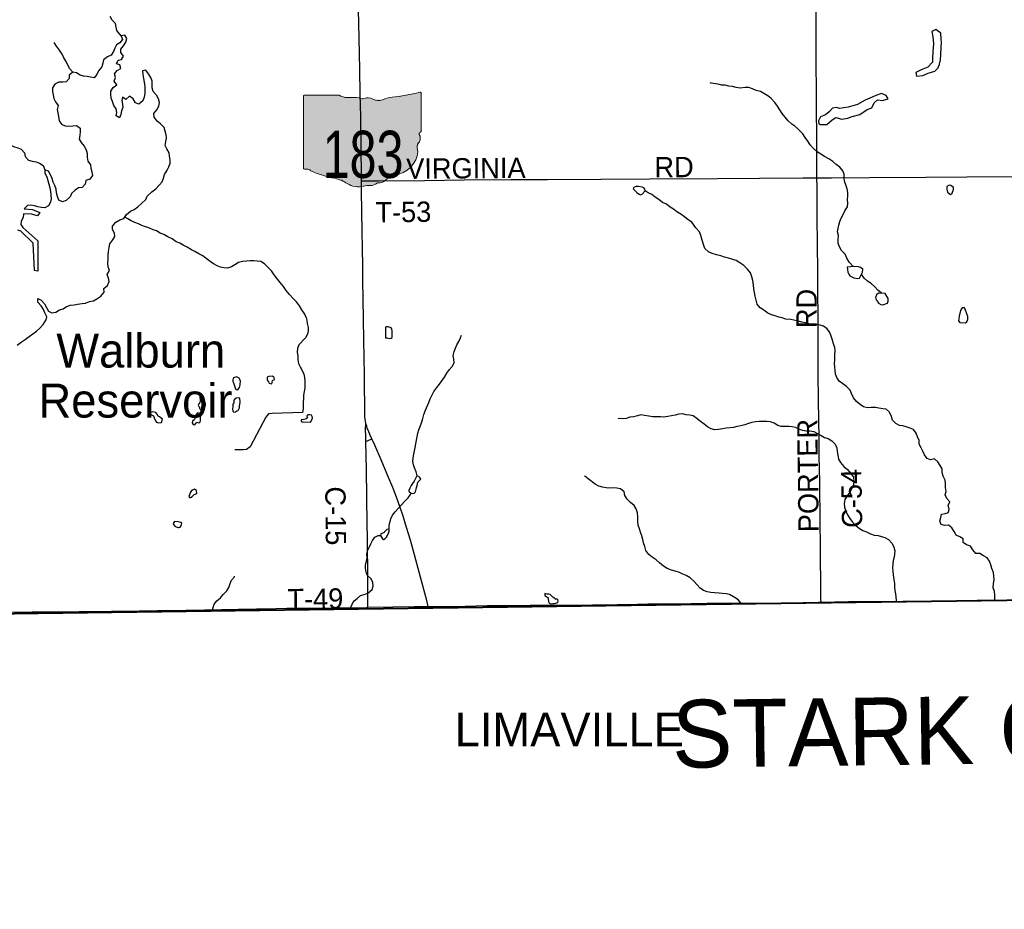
# Model space of a CAD drawing. Header units: feet. Extents: x 2113747 to 2516209, y 960708 to 1356798.
# Tile 30 of 244: x 2336734 to 2351257, y 1086864 to 1099991. Entities that reach past the tile are written whole.
import ezdxf

# ---------------------------------------------------------------- set-up
doc = ezdxf.new("R2010")
doc.units = ezdxf.units.FT
doc.header["$MEASUREMENT"] = 0
doc.linetypes.add('OhDOT_USTN3', pattern=[0.22, 0.165, -0.055])
for name, color, linetype in [('0_Xref', 7, 'Continuous'), ('GM_X_Adjacent_County', 251, 'OhDOT_USTN3'), ('GM_X_Adjacent_County_Text', 251, 'Continuous'), ('GM_X_Corporation_Text', 251, 'Continuous'), ('GM_X_County', 251, 'OhDOT_USTN3'), ('GM_X_County_Road', 3, 'Continuous'), ('GM_X_County_Road_Text', 3, 'Continuous'), ('GM_X_Major_Lake', 5, 'Continuous'), ('GM_X_Major_Lake_Text', 5, 'Continuous'), ('GM_X_Minor_Lake', 5, 'Continuous'), ('GM_X_Minor_River', 5, 'Continuous'), ('GM_X_State_Location', 251, 'Continuous'), ('GM_X_State_Route', 1, 'Continuous'), ('GM_X_State_Shield', 251, 'Continuous'), ('GM_X_Township', 251, 'OhDOT_USTN3'), ('GM_X_Township_Road', 4, 'Continuous'), ('GM_X_Township_Road_Text', 4, 'Continuous')]:
    doc.layers.add(name, color=color, linetype=linetype)
doc.styles.add('Styledgn030', font='dgn030.shx')
doc.styles.add('Styledgn031', font='dgn031.shx')

# ---------------------------------------------------------------- blocks, each defined once
blk = doc.blocks.new('DGN_COMPLEXSHAPE18')
at = {"layer": 'GM_X_State_Shield', "color": 7, "linetype": 'Continuous', "lineweight": 13}
for p, q in [((2340918, 1098858), (2340918, 1098858)), ((2340918, 1098858), (2340918, 1097802)), ((2341445, 1098877), (2340935, 1098877)), ((2340935, 1098877), (2340935, 1098877)), ((2341445, 1098877), (2341445, 1098877)), ((2341570, 1098843), (2341570, 1098843)), ((2341747, 1098837), (2341747, 1098837)), ((2341816, 1098826), (2341816, 1098826)), ((2341941, 1098820), (2341941, 1098820)), ((2342226, 1098848), (2342226, 1098848)), ((2342636, 1098920), (2342636, 1098920)), ((2342658, 1098350), (2342658, 1098903)), ((2342658, 1098903), (2342658, 1098903)), ((2342084, 1098809), (2342084, 1098809)), ((2342628, 1098297), (2342628, 1098297)), ((2342645, 1098332), (2342645, 1098332)), ((2342658, 1098350), (2342658, 1098350)), ((2342658, 1098350), (2342658, 1098350)), ((2342598, 1098106), (2342598, 1098106)), ((2342632, 1098190), (2342632, 1098190)), ((2340918, 1097802), (2340918, 1097802)), ((2340934, 1097783), (2340934, 1097783)), ((2340970, 1097785), (2340970, 1097785)), ((2341022, 1097763), (2341022, 1097763)), ((2341384, 1097650), (2341384, 1097650)), ((2342317, 1097707), (2342317, 1097707)), ((2341566, 1097572), (2341566, 1097572)), ((2341808, 1097532), (2341808, 1097532)), ((2341903, 1097544), (2341903, 1097544)), ((2342006, 1097577), (2342006, 1097577)), ((2342049, 1097583), (2342049, 1097583)), ((2342136, 1097628), (2342136, 1097628))]:
    blk.add_line(p, q, dxfattribs=at)
for centre, major_axis, start_param, end_param in [((2340938, 1098861), (20.2, 0), 1.712693, 3.28349), ((2341566, 1098999), (196, 0), 4.042523, 4.731795), ((2341631, 1098283), (702, 0), 1.404758, 1.657858), ((2341790, 1098866), (56.4, 0), 3.836095, 5.185415), ((2341873, 1098744), (117, 0), 0.950623, 2.079405), ((2342025, 1098911), (141, 0), 4.081561, 5.145723), ((2342274, 1098554), (371, 0), 1.699011, 2.107814), ((2342038, 1100317), (1845, 0), 4.814394, 5.042369), ((2342639, 1098905), (19.4, 0), 6.141152, 7.989035), ((2342654, 1098309), (30, 0), 1.883978, 3.671073), ((2342463, 1098240), (180, 0), 5.934695, 6.695948), ((2342638, 1098348), (20.7, 0), 5.05454, 6.418171), ((2342142, 1098048), (462, 0), 5.101752, 6.440018), ((2342728, 1098119), (131, 0), 2.387724, 3.262537), ((2340938, 1097799), (20.3, 0), 3.00124, 4.508301), ((2340941, 1097908), (155, 0), 4.665946, 4.897461), ((2340973, 1097741), (56, 0), 0.519207, 1.627899), ((2341680, 1098690), (1333, 0), 4.195997, 4.488961), ((2341282, 1097327), (417, 0), 0.823519, 1.323587), ((2342336, 1097505), (253, 0), 1.647645, 2.488434), ((2341733, 1097736), (265, 0), 4.026481, 4.996735), ((2341886, 1097370), (217, 0), 1.495662, 1.94098), ((2341906, 1097656), (141, 0), 4.691044, 5.507374), ((2342033, 1097554), (39.7, 0), 1.147584, 2.315152), ((2342016, 1097699), (149, 0), 4.937069, 5.64225)]:
    blk.add_ellipse(centre, major_axis=major_axis, ratio=0.8, start_param=start_param, end_param=end_param, dxfattribs=at)
blk = doc.blocks.new('M1-H5_316')
at = {"layer": 'GM_X_State_Shield', "linetype": 'Continuous', "true_color": 0x1e0000}
h = blk.add_hatch(color=18, dxfattribs=at)
edge = h.paths.add_edge_path(flags=0)
edge.add_line((889, 90), (889, 642))
edge.add_line((889, 642), (889, 643))
edge.add_ellipse((870, 645), major_axis=(19.4, 0), ratio=0.8, start_angle=351.8621, end_angle=457.738)
edge.add_line((868, 660), (868, 660))
edge.add_ellipse((270, 2057), major_axis=(1845, 0), ratio=0.8, start_angle=635.8445, end_angle=648.9065, ccw=False)
edge.add_line((457, 588), (457, 588))
edge.add_ellipse((505, 294), major_axis=(371, 0), ratio=0.8, start_angle=97.3462, end_angle=120.7689)
edge.add_line((315, 549), (315, 549))
edge.add_ellipse((256, 651), major_axis=(141, 0), ratio=0.8, start_angle=593.8562, end_angle=654.8282, ccw=False)
edge.add_line((173, 560), (173, 560))
edge.add_ellipse((104, 484), major_axis=(117, 0), ratio=0.8, start_angle=54.4667, end_angle=119.1411)
edge.add_line((47, 566), (47, 566))
edge.add_ellipse((22, 606), major_axis=(56.4, 0), ratio=0.8, start_angle=579.7921, end_angle=657.1024, ccw=False)
edge.add_line((-22, 577), (-22, 577))
edge.add_ellipse((-138, 23), major_axis=(702, 0), ratio=0.8, start_angle=80.4867, end_angle=94.9883)
edge.add_line((-199, 583), (-199, 583))
edge.add_ellipse((-203, 739), major_axis=(196, 0), ratio=0.8, start_angle=591.6195, end_angle=631.1119, ccw=False)
edge.add_line((-324, 616), (-324, 616))
edge.add_line((-324, 616), (-834, 616))
edge.add_line((-834, 616), (-834, 616))
edge.add_ellipse((-831, 600), major_axis=(20.2, 0), ratio=0.8, start_angle=98.1301, end_angle=188.1301)
edge.add_line((-851, 598), (-851, 598))
edge.add_line((-851, 598), (-851, -459))
edge.add_line((-851, -459), (-851, -459))
edge.add_ellipse((-831, -461), major_axis=(20.3, 0), ratio=0.8, start_angle=171.9584, end_angle=258.3066)
edge.add_line((-835, -477), (-835, -477))
edge.add_ellipse((-828, -353), major_axis=(155, 0), ratio=0.8, start_angle=267.339, end_angle=280.6039)
edge.add_line((-799, -475), (-799, -475))
edge.add_ellipse((-796, -520), major_axis=(56, 0), ratio=0.8, start_angle=389.7484, end_angle=453.2717, ccw=False)
edge.add_line((-747, -497), (-747, -497))
edge.add_ellipse((-89, 430), major_axis=(1333, 0), ratio=0.8, start_angle=240.4129, end_angle=257.1985)
edge.add_line((-384, -610), (-384, -610))
edge.add_ellipse((-487, -933), major_axis=(417, 0), ratio=0.8, start_angle=407.1842, end_angle=435.836, ccw=False)
edge.add_line((-203, -689), (-203, -689))
edge.add_ellipse((-36, -525), major_axis=(265, 0), ratio=0.8, start_angle=230.7004, end_angle=286.2918)
edge.add_line((39, -728), (39, -728))
edge.add_ellipse((117, -890), major_axis=(217, 0), ratio=0.8, start_angle=445.6951, end_angle=471.2099, ccw=False)
edge.add_line((134, -717), (134, -717))
edge.add_ellipse((137, -604), major_axis=(141, 0), ratio=0.8, start_angle=268.777, end_angle=315.5493)
edge.add_line((237, -683), (237, -683))
edge.add_ellipse((264, -706), major_axis=(39.7, 0), ratio=0.8, start_angle=425.7517, end_angle=492.6484, ccw=False)
edge.add_line((280, -677), (280, -677))
edge.add_ellipse((247, -561), major_axis=(149, 0), ratio=0.8, start_angle=282.8732, end_angle=323.2771)
edge.add_line((367, -632), (367, -632))
edge.add_ellipse((568, -755), major_axis=(253, 0), ratio=0.8, start_angle=454.4031, end_angle=502.5768, ccw=False)
edge.add_line((548, -554), (548, -554))
edge.add_ellipse((373, -212), major_axis=(462, 0), ratio=0.8, start_angle=292.3089, end_angle=368.9858)
edge.add_line((829, -154), (829, -154))
edge.add_ellipse((959, -142), major_axis=(131, 0), ratio=0.8, start_angle=496.8065, end_angle=546.9296, ccw=False)
edge.add_line((863, -70), (863, -70))
edge.add_ellipse((694, -21), major_axis=(180, 0), ratio=0.8, start_angle=340.033, end_angle=383.6496)
edge.add_line((859, 37), (859, 37))
edge.add_ellipse((885, 49), major_axis=(30, 0), ratio=0.8, start_angle=467.944, end_angle=570.337, ccw=False)
edge.add_line((876, 72), (876, 72))
edge.add_ellipse((869, 88), major_axis=(20.7, 0), ratio=0.8, start_angle=289.6038, end_angle=367.7341)
edge.add_line((889, 90), (889, 90))
edge.add_line((889, 90), (889, 90))
at = {"layer": 'GM_X_State_Shield', "color": 7, "linetype": 'Continuous', "lineweight": 13}
blk.add_blockref('DGN_COMPLEXSHAPE18', (-2341769, -1098260), dxfattribs=at)
at = {"layer": 'GM_X_State_Shield', "color": 9, "linetype": 'Continuous', "lineweight": 13, "insert": (29, -614), "char_height": 696.1, "attachment_point": 8, "line_spacing_factor": 0.8, "style": 'Styledgn030'}
blk.add_mtext('{\\Fdgn000|c0;\\W0.768;\\C9;183}', dxfattribs=at)
blk = doc.blocks.new('POR')
at = {"layer": 'GM_X_Adjacent_County', "flags": 128}
blk.add_lwpolyline([(2346501, 996686), (2346283, 996665), (2345680, 996660), (2344145, 996646), (2344130, 996649), (2344060, 996659), (2344005, 996663), (2343946, 996664), (2343923, 996665), (2343899, 996665), (2343806, 996663), (2343772, 996662), (2343731, 996662), (2343640, 996661), (2343440, 996660), (2343358, 996661), (2343347, 996661), (2343337, 996662), (2343275, 996668), (2343254, 996670), (2343129, 996670), (2342883, 996665), (2342703, 996664), (2342492, 996666), (2342051, 996672), (2342025, 996674), (2342005, 996677), (2341988, 996683), (2338743, 996679), (2335510, 996692), (2333434, 996701), (2332100, 996700), (2329181, 996697), (2329152, 995411), (2329124, 994175), (2326840, 994249), (2326566, 994258), (2323302, 994364), (2318495, 994521), (2318418, 991580), (2318389, 990457), (2318357, 989169), (2318255, 985163), (2318188, 982547), (2318166, 981646), (2318061, 978159), (2317909, 973125), (2317887, 972409), (2317774, 968635), (2317750, 967874), (2315491, 967887), (2314260, 967896), (2311196, 967914), (2309088, 967943), (2307368, 967969), (2304256, 968014), (2303811, 968017), (2303354, 968019), (2303003, 968024), (2302648, 968030), (2302233, 968036), (2301830, 968022), (2300402, 968044), (2300069, 968049), (2297101, 968095), (2296592, 968103), (2292919, 968108), (2288216, 968150), (2287501, 968160), (2286951, 968168), (2285626, 968187), (2280722, 968218), (2272659, 968235), (2270238, 968238), (2265711, 968240), (2264331, 968240), (2260640, 968285), (2260946, 968539), (2261456, 968823), (2262477, 969650), (2262984, 969822), (2263502, 969934), (2264011, 970226), (2264085, 970742), (2263732, 971249), (2263225, 971652), (2263021, 971730), (2262781, 971821), (2262721, 971844), (2262214, 971872), (2261703, 971959), (2260105, 972490), (2259584, 972510), (2259079, 972653), (2258559, 972903), (2258050, 972955), (2257525, 973068), (2256998, 973008), (2256626, 972503), (2255796, 970471), (2255025, 968928), (2254521, 968572), (2253837, 968476), (2253355, 968407), (2252800, 968322), (2251259, 968089), (2245496, 967220), (2243670, 966925), (2240387, 966394), (2235785, 965650), (2235507, 965607), (2232817, 965186), (2232372, 965117), (2231408, 964969), (2231146, 964928), (2230233, 964788), (2224423, 963889), (2224410, 963887), (2223431, 963729), (2220392, 963239), (2216348, 962587), (2213677, 962155), (2211388, 961785), (2205329, 960811), (2204689, 960708), (2204662, 968294), (2204646, 972822), (2204646, 972877), (2204618, 980822), (2204600, 985576), (2204621, 987650), (2204548, 994125), (2204539, 995545), (2204528, 997304), (2204524, 998046), (2204498, 1002246), (2204460, 1006231), (2204446, 1007585), (2204396, 1012421), (2204391, 1012891), (2204405, 1018278), (2204394, 1019758), (2204396, 1020517), (2204379, 1020841), (2204391, 1021803), (2204388, 1022494), (2204388, 1022770), (2204388, 1022837), (2204387, 1023044), (2204303, 1026249), (2204359, 1029499), (2204344, 1030439), (2204262, 1034310), (2204255, 1035776), (2204229, 1040690), (2204199, 1046565), (2204184, 1049044), (2204131, 1055650), (2204109, 1058317), (2204108, 1058407), (2204102, 1059211), (2204097, 1059892), (2204085, 1062073), (2204074, 1062671), (2204592, 1062652), (2205426, 1062621), (2210448, 1062486), (2212077, 1062442), (2214252, 1062298), (2216024, 1062234), (2218716, 1062135), (2224371, 1061928), (2226221, 1061860), (2226856, 1061837), (2228638, 1061772), (2234873, 1061544), (2237828, 1061436), (2239174, 1061390), (2240259, 1061347), (2240479, 1061338), (2245773, 1061157), (2247613, 1061077), (2251064, 1060965), (2252022, 1060939), (2254917, 1060860), (2259350, 1060738), (2259905, 1060723), (2262069, 1060670), (2262468, 1060662), (2262494, 1060660), (2262578, 1060658), (2262905, 1060648), (2263523, 1060622), (2264179, 1060605), (2264764, 1060590), (2266030, 1060558), (2267009, 1060529), (2267105, 1064278), (2267119, 1064405), (2267123, 1064546), (2267218, 1067680), (2267224, 1068546), (2267310, 1072879), (2267407, 1076551), (2267570, 1083741), (2267583, 1084035), (2267594, 1084592), (2267628, 1085890), (2267674, 1087762), (2267760, 1089304), (2267778, 1090418), (2268200, 1090405), (2270733, 1090435), (2271751, 1090471), (2272585, 1090487), (2273842, 1090511), (2274067, 1090515), (2275300, 1090545), (2275354, 1090544), (2275965, 1090561), (2276111, 1090564), (2279737, 1090638), (2280571, 1090646), (2281184, 1090660), (2283974, 1090692), (2287536, 1090733), (2291695, 1090779), (2294190, 1090795), (2294565, 1090800), (2298147, 1090820), (2299145, 1090827), (2299895, 1090831), (2301402, 1090840), (2307056, 1090903), (2313863, 1090917), (2318107, 1090974), (2324108, 1091056), (2326732, 1091091), (2326938, 1091094), (2328615, 1091117), (2328725, 1091118), (2331837, 1091161), (2333216, 1091180), (2335157, 1091206), (2341799, 1091296), (2342697, 1091308), (2345661, 1091348), (2348514, 1091386), (2352195, 1091435), (2355371, 1091477), (2358848, 1091522), (2358880, 1089100), (2358989, 1081862), (2359077, 1075795), (2359100, 1074264), (2359117, 1073113), (2359120, 1072859), (2359123, 1070999), (2359121, 1070553), (2359149, 1069014), (2359151, 1068908), (2359157, 1068672), (2359167, 1068297), (2359175, 1067907), (2359177, 1067589), (2359186, 1066908), (2359192, 1066862), (2359197, 1066642), (2359199, 1066419), (2359201, 1066097), (2359204, 1065780), (2359209, 1065466), (2359220, 1064937), (2359220, 1064806), (2359227, 1064612), (2359227, 1064330), (2359261, 1063309), (2359263, 1063113), (2359267, 1062870), (2359287, 1061492), (2359309, 1060000), (2359372, 1054688), (2359375, 1054438), (2359384, 1053642), (2359405, 1051846), (2359411, 1051373), (2359435, 1049379), (2359498, 1044029), (2359500, 1043884), (2359531, 1041219), (2359561, 1038682), (2359563, 1038569), (2359598, 1035611), (2359633, 1032629), (2359687, 1028035), (2359700, 1026946), (2359745, 1022879), (2359781, 1019525), (2359871, 1011833), (2360041, 1004528), (2360047, 1003475), (2360075, 1000767), (2360086, 1000743), (2360092, 1000724), (2360095, 1000700), (2360092, 1000665), (2360090, 1000651), (2360085, 1000617), (2360080, 1000554), (2360079, 1000500), (2360082, 1000454), (2360084, 1000441), (2360087, 1000429), (2360088, 1000406), (2360088, 1000358), (2360097, 998033), (2360102, 996698), (2359652, 996691), (2358952, 996686), (2358943, 996687), (2358419, 996691), (2358033, 996691), (2357318, 996684), (2357119, 996682), (2357033, 996681), (2356729, 996679), (2356356, 996674), (2355850, 996669), (2355636, 996665), (2355399, 996667), (2355207, 996668), (2354923, 996669), (2354630, 996666), (2354311, 996664), (2353876, 996661), (2353810, 996664), (2353790, 996667), (2353730, 996667), (2353580, 996667), (2353354, 996664), (2353227, 996661), (2352936, 996661), (2352543, 996665), (2351984, 996653), (2350868, 996644), (2350165, 996644), (2349779, 996645), (2349617, 996647), (2349487, 996647), (2349403, 996652), (2349327, 996658), (2349265, 996660), (2349206, 996662), (2349161, 996661), (2349080, 996658), (2348736, 996661), (2347330, 996649), (2347068, 996654), (2346837, 996655), (2346771, 996660), (2346660, 996673), (2346582, 996686), (2346523, 996692), (2346501, 996686)], dxfattribs=at)
at = {"layer": 'GM_X_County', "flags": 128}
blk.add_lwpolyline([(2353397, 1222451), (2356858, 1222526), (2358764, 1222568), (2364180, 1222723), (2365829, 1222755), (2369645, 1222836), (2372194, 1222881), (2374472, 1222924), (2379690, 1223029), (2379735, 1219826), (2379742, 1219374), (2379833, 1216178), (2380014, 1209139), (2380003, 1203413), (2380022, 1202249), (2380179, 1195356), (2380181, 1194352), (2380359, 1187412), (2380412, 1186569), (2380419, 1184193), (2380463, 1181823), (2380682, 1170163), (2380746, 1166807), (2380771, 1165044), (2380824, 1161382), (2380824, 1161039), (2380878, 1157552), (2380892, 1156694), (2381026, 1152330), (2381034, 1152023), (2381158, 1145150), (2381235, 1140057), (2381269, 1137568), (2381334, 1132856), (2381336, 1132676), (2381343, 1132210), (2381380, 1130882), (2381388, 1130504), (2381409, 1129491), (2381422, 1128859), (2381524, 1123853), (2381544, 1122872), (2381624, 1118858), (2381679, 1116097), (2382044, 1104151), (2382074, 1096083), (2382125, 1091787), (2380307, 1091766), (2379221, 1091753), (2378988, 1091751), (2374063, 1091696), (2368829, 1091637), (2365146, 1091594), (2364291, 1091584), (2363494, 1091575), (2360811, 1091544), (2360599, 1091542), (2358848, 1091522), (2355371, 1091477), (2352195, 1091435), (2348514, 1091386), (2345661, 1091348), (2342697, 1091308), (2341799, 1091296), (2335157, 1091206), (2333216, 1091180), (2331837, 1091161), (2328725, 1091118), (2328615, 1091117), (2326938, 1091094), (2326732, 1091091), (2324108, 1091056), (2318107, 1090974), (2313863, 1090917), (2307056, 1090903), (2301402, 1090840), (2299895, 1090831), (2299145, 1090827), (2298147, 1090820), (2294565, 1090800), (2294190, 1090795), (2291695, 1090779), (2287536, 1090733), (2283974, 1090692), (2281184, 1090660), (2280571, 1090646), (2279737, 1090638), (2276111, 1090564), (2275965, 1090561), (2275354, 1090544), (2275300, 1090545), (2274067, 1090515), (2274049, 1092053), (2274045, 1093010), (2274019, 1094549), (2274003, 1096382), (2273944, 1101977), (2273923, 1103969), (2273928, 1105260), (2273895, 1107881), (2273890, 1108659), (2273892, 1109492), (2273890, 1109708), (2273889, 1109866), (2273885, 1110318), (2273884, 1110420), (2273881, 1110748), (2273878, 1111173), (2273872, 1111794), (2273868, 1112294), (2273861, 1113069), (2273860, 1113281), (2273857, 1113575), (2273857, 1113636), (2273852, 1114201), (2273851, 1114281), (2273848, 1114656), (2273845, 1115019), (2273878, 1116829), (2273877, 1118817), (2273859, 1119170), (2273866, 1121327), (2273809, 1124393), (2273800, 1125028), (2273794, 1125938), (2273794, 1126045), (2273791, 1126395), (2273784, 1127599), (2273782, 1127896), (2273782, 1128013), (2273776, 1128908), (2273762, 1131307), (2273735, 1134958), (2273727, 1137672), (2273708, 1143906), (2273707, 1144117), (2273652, 1147706), (2273648, 1148193), (2273645, 1148717), (2273636, 1149823), (2273632, 1150488), (2273596, 1155295), (2273585, 1158808), (2273560, 1160546), (2273539, 1163372), (2273486, 1167056), (2273465, 1168621), (2273462, 1168895), (2273426, 1173044), (2273428, 1173104), (2273415, 1174720), (2273392, 1176176), (2273394, 1176620), (2273384, 1177023), (2273358, 1177776), (2273351, 1179125), (2273359, 1179654), (2273321, 1182083), (2273216, 1187364), (2273164, 1190519), (2273176, 1191453), (2273228, 1192712), (2273152, 1195400), (2273193, 1198453), (2273071, 1206556), (2272991, 1215563), (2272975, 1216501), (2272977, 1217406), (2272968, 1218487), (2272962, 1219225), (2272959, 1219527), (2272955, 1219996), (2272952, 1220381), (2272949, 1220734), (2272946, 1221095), (2272941, 1221646), (2274226, 1221624), (2276584, 1221584), (2279436, 1221567), (2287284, 1221586), (2287634, 1221587), (2288155, 1221588), (2289133, 1221589), (2291838, 1221592), (2294724, 1221588), (2295595, 1221591), (2298613, 1221605), (2299175, 1221609), (2303374, 1221676), (2308426, 1221766), (2313088, 1221841), (2315600, 1221874), (2319071, 1221920), (2326584, 1222061), (2327982, 1222076), (2333341, 1222133), (2335682, 1222157), (2338510, 1222201), (2341239, 1222245), (2343737, 1222286), (2344324, 1222288), (2349300, 1222361), (2350843, 1222395), (2353397, 1222451)], dxfattribs=at)
at = {"layer": 'GM_X_County_Road', "flags": 128}
for points in [[(2348494, 1097658), (2348493, 1097857), (2348490, 1098254), (2348487, 1098684), (2348486, 1098969), (2348483, 1099314), (2348481, 1099711), (2348480, 1100134), (2348478, 1100449), (2348478, 1100639), (2348477, 1100997), (2348473, 1101394), (2348468, 1101791), (2348463, 1102175), (2348456, 1102834), (2348447, 1103313), (2348441, 1103621), (2348438, 1104002), (2348434, 1104307)], [(2348554, 1091396), (2348552, 1091446), (2348551, 1091731), (2348548, 1091993), (2348547, 1092239), (2348541, 1092570), (2348536, 1093164), (2348527, 1093561), (2348526, 1093748), (2348519, 1094150), (2348517, 1094314), (2348513, 1094825), (2348510, 1095209), (2348510, 1095406), (2348509, 1095685), (2348507, 1095895), (2348506, 1096338), (2348503, 1096617), (2348498, 1097132), (2348495, 1097526), (2348494, 1097658)], [(2341840, 1093768), (2341838, 1093840), (2341835, 1093954), (2341836, 1093979), (2341838, 1094000), (2341840, 1094031)], [(2341840, 1093768), (2341874, 1093783), (2341928, 1093805)], [(2341871, 1091320), (2341871, 1091394), (2341870, 1091725), (2341865, 1092344), (2341861, 1092548), (2341849, 1093351), (2341840, 1093768)]]:
    blk.add_lwpolyline(points, dxfattribs=at)
at = {"layer": 'GM_X_Major_Lake'}
for p, q in [((2336907, 1097120), (2336789, 1097124)), ((2336800, 1097201), (2336922, 1097190)), ((2336999, 1097097), (2336907, 1097120)), ((2336922, 1097190), (2337033, 1097147)), ((2337033, 1097147), (2336999, 1097097)), ((2336779, 1096924), (2337000, 1096728)), ((2336934, 1096695), (2336750, 1096871)), ((2336951, 1096292), (2336934, 1096695)), ((2337000, 1096728), (2337003, 1096281)), ((2337003, 1096281), (2336951, 1096292))]:
    blk.add_line(p, q, dxfattribs=at)
at = {"layer": 'GM_X_Major_Lake', "flags": 128}
for points in [[(2338064, 1096685), (2338107, 1096740), (2338135, 1096790), (2338130, 1096842), (2338104, 1096894), (2338103, 1096944), (2338152, 1097001), (2338212, 1097036), (2338272, 1097058), (2338311, 1097115), (2338366, 1097166), (2338422, 1097189), (2338478, 1097230), (2338533, 1097280), (2338594, 1097337), (2338616, 1097388), (2338683, 1097449), (2338744, 1097496), (2338790, 1097548), (2338835, 1097599), (2338856, 1097653), (2338868, 1097706), (2338909, 1097768), (2338936, 1097819), (2338952, 1097873), (2338953, 1097923), (2338944, 1097977), (2338940, 1098027), (2338903, 1098083), (2338881, 1098135), (2338888, 1098191), (2338901, 1098242), (2338895, 1098292), (2338880, 1098346), (2338865, 1098398), (2338811, 1098453), (2338760, 1098494), (2338716, 1098554), (2338713, 1098604), (2338758, 1098659), (2338788, 1098713), (2338795, 1098770), (2338782, 1098824), (2338754, 1098877), (2338703, 1098929), (2338690, 1098985), (2338690, 1099035), (2338687, 1099085), (2338667, 1099137), (2338636, 1099193), (2338595, 1099244), (2338543, 1099236), (2338550, 1099182), (2338559, 1099124), (2338572, 1099068), (2338580, 1099006), (2338581, 1098903), (2338568, 1098845), (2338551, 1098795), (2338493, 1098744), (2338443, 1098763), (2338408, 1098825), (2338354, 1098862), (2338301, 1098812), (2338250, 1098847), (2338239, 1098797), (2338251, 1098745), (2338256, 1098695), (2338237, 1098644), (2338225, 1098592), (2338206, 1098540), (2338156, 1098571), (2338167, 1098621), (2338158, 1098673), (2338124, 1098725), (2338101, 1098783), (2338082, 1098835), (2338078, 1098885), (2338079, 1098935), (2338113, 1098990), (2338168, 1099031), (2338127, 1099082), (2338149, 1099137), (2338130, 1099190), (2338171, 1099243), (2338225, 1099268), (2338212, 1099324), (2338162, 1099339), (2338184, 1099392), (2338236, 1099402), (2338267, 1099453), (2338228, 1099505), (2338228, 1099555), (2338263, 1099605), (2338300, 1099660), (2338314, 1099712), (2338285, 1099764), (2338233, 1099751), (2338252, 1099699), (2338213, 1099647), (2338161, 1099622)], [(2338161, 1099622), (2338138, 1099570), (2338118, 1099519), (2338083, 1099467), (2338031, 1099442), (2337972, 1099397), (2337960, 1099347), (2337945, 1099294), (2337896, 1099234), (2337872, 1099183), (2337831, 1099133), (2337779, 1099140), (2337729, 1099153), (2337677, 1099155), (2337624, 1099172), (2337572, 1099206), (2337516, 1099215), (2337462, 1099174), (2337465, 1099124), (2337420, 1099073), (2337368, 1099067), (2337310, 1099068), (2337252, 1099039), (2337219, 1098987), (2337217, 1098932), (2337228, 1098880), (2337237, 1098828), (2337261, 1098777), (2337302, 1098725), (2337289, 1098667), (2337295, 1098617), (2337308, 1098561), (2337315, 1098498), (2337349, 1098447), (2337403, 1098423), (2337453, 1098420), (2337517, 1098425), (2337571, 1098431), (2337626, 1098390), (2337624, 1098340), (2337621, 1098284), (2337612, 1098229), (2337640, 1098178), (2337685, 1098122), (2337712, 1098068), (2337728, 1098014), (2337727, 1097960), (2337740, 1097904), (2337780, 1097851), (2337783, 1097798), (2337799, 1097744), (2337808, 1097690), (2337767, 1097638), (2337711, 1097619), (2337700, 1097565), (2337654, 1097512), (2337602, 1097509), (2337551, 1097477), (2337499, 1097428), (2337478, 1097377), (2337417, 1097323), (2337365, 1097302), (2337309, 1097327), (2337294, 1097383), (2337279, 1097437), (2337271, 1097489), (2337250, 1097543), (2337229, 1097595), (2337215, 1097647), (2337186, 1097699), (2337159, 1097753), (2337107, 1097776), (2337106, 1097724), (2337132, 1097672), (2337151, 1097618), (2337162, 1097564), (2337180, 1097510), (2337187, 1097456), (2337192, 1097402), (2337198, 1097348), (2337189, 1097296), (2337158, 1097245), (2337104, 1097216), (2337054, 1097220), (2337002, 1097231), (2336950, 1097245), (2336899, 1097254), (2336848, 1097251), (2336800, 1097201)], [(2336789, 1097124), (2336784, 1097074), (2336754, 1097019), (2336751, 1096967), (2336779, 1096924)], [(2336750, 1096871), (2336738, 1096875), (2336706, 1096886)], [(2337103, 1095533), (2337126, 1095564), (2337135, 1095608), (2337106, 1095664), (2337084, 1095716), (2337053, 1095768), (2337003, 1095821), (2337000, 1095875), (2337052, 1095854), (2337101, 1095797), (2337128, 1095745), (2337158, 1095691), (2337210, 1095664), (2337266, 1095676), (2337322, 1095707), (2337374, 1095722), (2337425, 1095758), (2337485, 1095777), (2337537, 1095782), (2337589, 1095795), (2337653, 1095801), (2337707, 1095810), (2337766, 1095831), (2337822, 1095840), (2337874, 1095870), (2337931, 1095913), (2337981, 1095968), (2337976, 1096022), (2338027, 1096067), (2338053, 1096125), (2338042, 1096177), (2338026, 1096229), (2338057, 1096288), (2338038, 1096342), (2338032, 1096400), (2338039, 1096456), (2338040, 1096516), (2338045, 1096572), (2338055, 1096631), (2338064, 1096685)], [(2336698, 1095189), (2336754, 1095234), (2336815, 1095273), (2336875, 1095314), (2336930, 1095353), (2336981, 1095395), (2337033, 1095440), (2337080, 1095491), (2337103, 1095533)]]:
    blk.add_lwpolyline(points, dxfattribs=at)
at = {"layer": 'GM_X_Minor_Lake'}
for p, q in [((2350315, 1099397), (2350332, 1099658)), ((2349234, 1098665), (2349304, 1098688)), ((2350409, 1097530), (2350409, 1097488)), ((2345838, 1097440), (2345872, 1097416)), ((2349105, 1096344), (2349035, 1096351)), ((2349465, 1095783), (2349535, 1095810)), ((2350600, 1095521), (2350684, 1095518)), ((2342131, 1095295), (2342155, 1095294)), ((2339894, 1094616), (2339913, 1094560)), ((2340456, 1094731), (2340408, 1094727)), ((2339977, 1094285), (2339984, 1094346)), ((2339434, 1094245), (2339467, 1094281)), ((2338721, 1094101), (2338741, 1094066)), ((2339402, 1094078), (2339403, 1094121)), ((2341021, 1094052), (2341043, 1094084)), ((2339262, 1093033), (2339249, 1093008)), ((2342485, 1093023), (2342501, 1093009)), ((2339042, 1092507), (2339069, 1092499)), ((2342101, 1092420), (2342061, 1092403)), ((2344527, 1091441), (2344534, 1091405))]:
    blk.add_line(p, q, dxfattribs=at)
at = {"layer": 'GM_X_Minor_Lake', "flags": 128}
for points in [[(2350332, 1099658), (2350325, 1099698), (2350321, 1099792), (2350246, 1099845), (2350186, 1099818), (2350204, 1099738), (2350212, 1099636), (2350202, 1099519), (2350198, 1099417), (2350197, 1099366), (2350131, 1099291), (2350030, 1099249), (2349954, 1099209), (2349963, 1099157), (2350053, 1099169), (2350135, 1099201), (2350234, 1099233), (2350283, 1099278), (2350302, 1099336), (2350315, 1099397)], [(2349304, 1098688), (2349338, 1098763), (2349385, 1098808), (2349458, 1098796), (2349543, 1098822), (2349516, 1098871), (2349446, 1098900), (2349364, 1098874), (2349306, 1098849), (2349207, 1098803), (2349092, 1098740), (2348955, 1098699), (2348825, 1098679), (2348785, 1098696), (2348725, 1098685), (2348672, 1098630), (2348619, 1098588), (2348547, 1098559), (2348514, 1098496), (2348519, 1098456), (2348539, 1098444), (2348641, 1098446), (2348718, 1098514), (2348770, 1098545), (2348860, 1098521), (2348948, 1098537), (2349012, 1098562), (2349125, 1098592), (2349234, 1098665)], [(2345872, 1097416), (2345890, 1097406), (2345914, 1097415), (2345961, 1097463), (2345957, 1097491), (2345941, 1097509), (2345913, 1097519), (2345861, 1097530), (2345823, 1097528), (2345791, 1097515), (2345785, 1097495), (2345805, 1097469), (2345838, 1097440)], [(2350409, 1097488), (2350420, 1097444), (2350461, 1097409), (2350490, 1097433), (2350507, 1097484), (2350506, 1097516), (2350470, 1097543), (2350445, 1097548), (2350409, 1097530)], [(2349035, 1096351), (2348940, 1096339), (2348942, 1096305), (2348949, 1096265), (2348964, 1096237), (2348978, 1096209), (2349039, 1096184), (2349091, 1096173), (2349119, 1096178), (2349167, 1096267), (2349168, 1096309), (2349136, 1096336), (2349105, 1096344)], [(2349535, 1095810), (2349546, 1095837), (2349542, 1095875), (2349529, 1095901), (2349502, 1095950), (2349400, 1095956), (2349372, 1095932), (2349359, 1095889), (2349363, 1095871), (2349374, 1095853), (2349386, 1095832), (2349390, 1095824), (2349403, 1095810), (2349435, 1095786), (2349465, 1095783)], [(2350684, 1095518), (2350698, 1095527), (2350711, 1095541), (2350721, 1095569), (2350718, 1095611), (2350703, 1095649), (2350680, 1095719), (2350663, 1095743), (2350635, 1095740), (2350614, 1095710), (2350599, 1095661), (2350592, 1095615), (2350585, 1095575), (2350583, 1095549), (2350600, 1095521)], [(2342155, 1095294), (2342191, 1095288), (2342211, 1095290), (2342227, 1095303), (2342227, 1095325), (2342230, 1095359), (2342230, 1095393), (2342225, 1095427), (2342215, 1095443), (2342183, 1095456), (2342167, 1095460), (2342139, 1095458), (2342129, 1095450), (2342131, 1095295)], [(2339913, 1094560), (2339921, 1094536), (2339949, 1094528), (2339971, 1094557), (2339981, 1094577), (2339988, 1094607), (2339990, 1094655), (2339983, 1094683), (2339969, 1094703), (2339937, 1094722), (2339889, 1094706), (2339881, 1094698), (2339877, 1094678), (2339880, 1094656), (2339894, 1094616)], [(2340408, 1094727), (2340392, 1094723), (2340385, 1094710), (2340385, 1094682), (2340391, 1094666), (2340403, 1094645), (2340414, 1094629), (2340454, 1094619), (2340456, 1094635), (2340463, 1094665), (2340491, 1094682), (2340485, 1094710), (2340456, 1094731)], [(2339467, 1094281), (2339477, 1094299), (2339477, 1094317), (2339476, 1094331), (2339460, 1094345), (2339432, 1094367), (2339422, 1094385), (2339420, 1094399), (2339423, 1094415), (2339429, 1094437), (2339419, 1094465), (2339405, 1094471), (2339395, 1094453), (2339393, 1094424), (2339393, 1094412), (2339394, 1094380), (2339394, 1094362), (2339390, 1094344), (2339377, 1094322), (2339365, 1094304), (2339377, 1094283), (2339385, 1094271), (2339386, 1094261), (2339392, 1094248), (2339408, 1094232), (2339434, 1094245)], [(2339984, 1094346), (2339984, 1094368), (2339981, 1094384), (2339979, 1094404), (2339957, 1094412), (2339925, 1094408), (2339899, 1094383), (2339892, 1094365), (2339890, 1094339), (2339878, 1094319), (2339877, 1094279), (2339871, 1094247), (2339878, 1094213), (2339892, 1094199), (2339918, 1094203), (2339930, 1094213), (2339950, 1094222), (2339963, 1094236), (2339975, 1094262), (2339977, 1094285)], [(2338741, 1094066), (2338751, 1094053), (2338783, 1094041), (2338825, 1094048), (2338840, 1094098), (2338794, 1094130), (2338776, 1094142), (2338759, 1094177), (2338741, 1094195), (2338697, 1094203), (2338655, 1094192), (2338667, 1094164), (2338706, 1094147), (2338721, 1094101)], [(2339403, 1094121), (2339404, 1094146), (2339402, 1094155), (2339393, 1094182), (2339359, 1094188), (2339335, 1094163), (2339329, 1094143), (2339321, 1094125), (2339310, 1094093), (2339284, 1094066), (2339277, 1094044), (2339293, 1094018), (2339315, 1094013), (2339347, 1094050), (2339360, 1094049), (2339374, 1094044), (2339390, 1094048), (2339396, 1094058), (2339402, 1094078)], [(2341043, 1094084), (2341045, 1094088), (2341052, 1094110), (2341050, 1094136), (2341036, 1094156), (2341014, 1094162), (2340984, 1094162), (2340970, 1094143), (2340974, 1094121), (2340959, 1094101), (2340923, 1094093), (2340885, 1094086), (2340885, 1094072), (2340887, 1094062), (2340899, 1094058), (2340915, 1094056), (2341021, 1094052)], [(2342501, 1093009), (2342507, 1093006), (2342529, 1093000), (2342553, 1093003), (2342570, 1093023), (2342580, 1093065), (2342588, 1093089), (2342597, 1093118), (2342604, 1093166), (2342650, 1093210), (2342637, 1093236), (2342621, 1093250), (2342599, 1093258), (2342585, 1093252), (2342568, 1093209), (2342550, 1093183), (2342529, 1093149), (2342507, 1093118), (2342488, 1093080), (2342472, 1093044), (2342472, 1093028), (2342483, 1093024), (2342485, 1093023)], [(2339249, 1093008), (2339237, 1092982), (2339228, 1092957), (2339240, 1092938), (2339254, 1092940), (2339278, 1092956), (2339307, 1092987), (2339347, 1093001), (2339340, 1093045), (2339310, 1093063), (2339282, 1093048), (2339265, 1093036), (2339262, 1093033)], [(2339069, 1092499), (2339080, 1092499), (2339100, 1092501), (2339112, 1092515), (2339123, 1092541), (2339125, 1092563), (2339109, 1092571), (2339073, 1092583), (2339019, 1092588), (2338999, 1092556), (2339002, 1092542), (2339024, 1092518), (2339042, 1092507)], [(2342061, 1092403), (2342058, 1092381), (2342070, 1092357), (2342084, 1092331), (2342098, 1092323), (2342124, 1092336), (2342144, 1092356), (2342160, 1092382), (2342173, 1092413), (2342185, 1092445), (2342182, 1092471), (2342150, 1092470), (2342121, 1092440), (2342117, 1092432), (2342111, 1092424), (2342101, 1092420)], [(2344534, 1091405), (2344538, 1091385), (2344558, 1091375), (2344576, 1091373), (2344600, 1091376), (2344618, 1091378), (2344640, 1091380), (2344670, 1091389), (2344675, 1091413), (2344669, 1091429), (2344655, 1091438), (2344639, 1091442), (2344613, 1091458), (2344599, 1091472), (2344576, 1091489), (2344556, 1091509), (2344538, 1091515), (2344514, 1091515), (2344492, 1091518), (2344480, 1091522), (2344480, 1091516), (2344480, 1091492), (2344505, 1091482), (2344527, 1091461), (2344527, 1091441)]]:
    blk.add_lwpolyline(points, dxfattribs=at)
at = {"layer": 'GM_X_Minor_River', "flags": 128}
for points in [[(2338233, 1099751), (2338166, 1099829), (2338158, 1099881), (2338147, 1099933), (2338097, 1099984), (2338068, 1100040)], [(2337516, 1099215), (2337475, 1099267), (2337445, 1099318), (2337418, 1099376), (2337385, 1099428), (2337359, 1099484), (2337322, 1099543), (2337279, 1099599), (2337243, 1099655), (2337245, 1099645)], [(2348125, 1098447), (2348071, 1098496), (2348024, 1098554), (2347981, 1098606), (2347947, 1098659), (2347912, 1098717), (2347872, 1098771), (2347819, 1098828), (2347768, 1098868), (2347710, 1098901), (2347660, 1098932), (2347597, 1098948), (2347545, 1098971), (2347491, 1098990), (2347435, 1098992), (2347361, 1098981), (2347303, 1098992), (2347247, 1099003), (2347195, 1099011), (2347141, 1099022), (2347085, 1099026), (2347034, 1099037), (2346934, 1099052), (2346920, 1099060)], [(2349028, 1096350), (2348970, 1096415), (2348935, 1096473), (2348908, 1096531), (2348855, 1096586), (2348825, 1096641), (2348808, 1096695), (2348807, 1096749), (2348810, 1096804), (2348795, 1096860), (2348808, 1096910), (2348815, 1096960), (2348832, 1097013), (2348851, 1097063), (2348878, 1097116), (2348905, 1097169), (2348944, 1097230), (2348949, 1097284), (2348946, 1097336), (2348951, 1097387), (2348948, 1097441), (2348937, 1097497), (2348917, 1097555), (2348902, 1097606), (2348897, 1097657), (2348896, 1097709), (2348875, 1097762), (2348832, 1097814), (2348779, 1097853), (2348728, 1097898), (2348670, 1097939), (2348607, 1097972), (2348552, 1098007), (2348495, 1098042), (2348440, 1098095), (2348395, 1098146), (2348358, 1098198), (2348320, 1098252), (2348283, 1098305), (2348210, 1098378), (2348165, 1098421), (2348125, 1098447)], [(2336435, 1098125), (2336487, 1098153), (2336543, 1098168), (2336593, 1098144), (2336645, 1098121), (2336707, 1098100), (2336758, 1098078), (2336806, 1098025), (2336817, 1097971), (2336866, 1097917), (2336920, 1097904), (2336976, 1097893), (2337028, 1097873), (2337080, 1097838), (2337107, 1097776)], [(2347708, 1095704), (2347658, 1095740), (2347611, 1095795), (2347596, 1095853), (2347580, 1095913), (2347571, 1095965), (2347560, 1096017), (2347556, 1096075), (2347549, 1096140), (2347534, 1096198), (2347512, 1096257), (2347467, 1096311), (2347414, 1096366), (2347358, 1096402), (2347304, 1096437), (2347253, 1096451), (2347191, 1096474), (2347131, 1096487), (2347075, 1096507), (2347011, 1096522), (2346948, 1096541), (2346894, 1096565), (2346842, 1096612), (2346819, 1096672), (2346798, 1096736), (2346779, 1096804), (2346759, 1096862), (2346706, 1096921), (2346647, 1097003), (2346596, 1097036), (2346542, 1097080), (2346485, 1097123), (2346429, 1097156), (2346379, 1097196), (2346328, 1097225), (2346276, 1097267), (2346217, 1097294), (2346159, 1097339), (2346109, 1097371), (2346058, 1097410), (2346002, 1097438), (2345961, 1097463)], [(2340959, 1095594), (2340938, 1095646), (2340893, 1095708), (2340859, 1095769), (2340816, 1095827), (2340767, 1095878), (2340715, 1095936), (2340662, 1095997), (2340625, 1096053), (2340577, 1096111), (2340536, 1096164), (2340487, 1096228), (2340448, 1096286), (2340396, 1096339), (2340345, 1096387), (2340289, 1096422), (2340239, 1096429), (2340185, 1096431), (2340135, 1096434), (2340077, 1096429), (2340021, 1096423), (2339959, 1096408), (2339907, 1096375), (2339856, 1096344), (2339800, 1096324), (2339750, 1096327), (2339698, 1096340), (2339648, 1096360), (2339595, 1096389), (2339541, 1096421), (2339484, 1096468), (2339434, 1096508), (2339374, 1096535), (2339319, 1096568), (2339269, 1096596), (2339203, 1096635), (2339146, 1096662), (2339096, 1096692), (2339042, 1096715), (2338983, 1096755), (2338919, 1096786), (2338858, 1096821), (2338808, 1096843), (2338752, 1096876), (2338702, 1096891), (2338639, 1096917), (2338589, 1096936), (2338535, 1096956), (2338485, 1096977), (2338432, 1096996), (2338380, 1097022), (2338330, 1097053), (2338286, 1097079)], [(2349445, 1095954), (2349393, 1096000), (2349342, 1096054), (2349291, 1096097), (2349240, 1096130), (2349189, 1096179), (2349150, 1096235)], [(2348197, 1095549), (2348110, 1095565), (2348036, 1095574), (2347980, 1095591), (2347930, 1095602), (2347878, 1095623), (2347823, 1095638), (2347771, 1095661), (2347708, 1095704)], [(2340959, 1095594), (2340969, 1095559), (2340975, 1095508), (2340990, 1095450), (2340991, 1095400), (2340981, 1095348), (2340950, 1095295), (2340852, 1095194), (2340832, 1095141), (2340829, 1095083), (2340838, 1095029), (2340837, 1094975), (2340847, 1094919), (2340872, 1094867), (2340901, 1094816), (2340926, 1094762), (2340936, 1094710), (2340941, 1094658), (2340942, 1094608), (2340938, 1094556), (2340931, 1094506), (2340922, 1094451), (2340919, 1094401), (2340917, 1094349), (2340914, 1094299), (2340913, 1094249), (2340903, 1094195), (2340456, 1094180), (2340404, 1094176), (2340363, 1094125), (2340133, 1093689), (2340081, 1093648), (2340030, 1093642), (2339976, 1093645), (2339906, 1093644)], [(2348326, 1095517), (2348272, 1095528), (2348219, 1095543), (2348197, 1095549)], [(2351116, 1091423), (2351119, 1091502), (2351112, 1091555), (2351095, 1091606), (2351098, 1091673), (2351105, 1091727), (2351102, 1091779), (2351096, 1091835), (2351073, 1091893), (2351058, 1091946), (2351037, 1092000), (2351004, 1092052), (2350952, 1092079), (2350895, 1092114), (2350839, 1092115), (2350794, 1092168), (2350757, 1092220), (2350700, 1092243), (2350649, 1092278), (2350652, 1092328), (2350602, 1092361), (2350549, 1092386), (2350518, 1092440), (2350483, 1092491), (2350432, 1092530), (2350376, 1092529), (2350324, 1092540), (2350307, 1092592), (2350322, 1092643), (2350329, 1092695), (2350383, 1092706), (2350435, 1092717), (2350444, 1092767), (2350431, 1092821), (2350452, 1092874), (2350410, 1092927), (2350385, 1092979), (2350400, 1093029), (2350389, 1093089), (2350390, 1093141), (2350383, 1093195), (2350354, 1093257), (2350341, 1093311), (2350342, 1093361), (2350311, 1093412), (2350278, 1093466), (2350227, 1093509), (2350169, 1093496), (2350117, 1093515), (2350078, 1093568), (2350055, 1093622), (2350032, 1093674), (2350002, 1093729), (2349999, 1093781), (2349978, 1093837), (2349957, 1093891), (2349918, 1093942), (2349868, 1093965), (2349811, 1093982), (2349761, 1094000), (2349709, 1094003), (2349658, 1094030), (2349607, 1094083), (2349594, 1094137), (2349565, 1094200), (2349514, 1094242), (2349464, 1094249), (2349408, 1094260), (2349355, 1094267), (2349295, 1094268), (2349241, 1094265), (2349181, 1094279), (2349130, 1094311), (2349079, 1094358), (2349034, 1094413), (2349001, 1094473), (2348982, 1094524), (2348927, 1094579), (2348876, 1094619), (2348823, 1094656), (2348786, 1094709), (2348769, 1094761), (2348760, 1094813), (2348755, 1094865), (2348754, 1094917), (2348755, 1094969), (2348756, 1095051), (2348762, 1095104), (2348757, 1095156), (2348738, 1095210), (2348721, 1095263), (2348702, 1095321), (2348683, 1095375), (2348642, 1095428), (2348589, 1095467), (2348539, 1095485), (2348483, 1095493), (2348432, 1095499), (2348376, 1095504), (2348326, 1095517)], [(2342599, 1093258), (2342582, 1093320), (2342558, 1093377), (2342541, 1093421), (2342532, 1093473), (2342540, 1093524), (2342549, 1093580), (2342567, 1093680), (2342575, 1093732), (2342588, 1093787), (2342599, 1093837), (2342608, 1093889), (2342622, 1093939), (2342641, 1093990), (2342660, 1094044), (2342681, 1094107), (2342697, 1094167), (2342718, 1094231), (2342768, 1094344), (2342789, 1094395), (2342819, 1094455), (2342844, 1094506), (2342889, 1094562), (2342926, 1094613), (2343001, 1094718), (2343036, 1094773), (2343071, 1094823), (2343115, 1094874), (2343144, 1094928), (2343135, 1094980), (2343128, 1095034), (2343141, 1095093), (2343180, 1095193), (2343209, 1095244), (2343235, 1095294), (2343252, 1095337)], [(2348182, 1093973), (2348130, 1093984), (2348077, 1093988), (2348020, 1093987), (2347968, 1093988), (2347915, 1094002), (2347863, 1094039), (2347807, 1094058), (2347755, 1094061), (2347691, 1094063), (2347639, 1094062), (2347587, 1094059), (2347535, 1094046), (2347483, 1094030), (2347430, 1094013), (2347372, 1094000), (2347316, 1093987), (2347264, 1093975), (2347212, 1093970), (2347154, 1093961), (2347101, 1093954), (2347041, 1093946), (2346985, 1093937), (2346931, 1093952), (2346878, 1093983), (2346828, 1094021), (2346775, 1094062), (2346723, 1094106), (2346668, 1094143), (2346618, 1094154), (2346562, 1094159), (2346508, 1094173), (2346456, 1094168), (2346400, 1094157), (2346348, 1094146), (2346293, 1094134), (2346237, 1094127), (2346185, 1094132), (2346129, 1094131), (2346075, 1094133), (2346015, 1094140), (2345951, 1094151), (2345897, 1094160), (2345845, 1094144), (2345789, 1094133), (2345733, 1094124), (2345677, 1094107), (2345626, 1094101), (2345564, 1094108), (2345559, 1094110)], [(2348182, 1093973), (2348225, 1093955), (2348277, 1093932), (2348333, 1093923), (2348387, 1093922), (2348448, 1093913), (2348502, 1093886), (2348555, 1093853), (2348607, 1093828), (2348658, 1093811), (2348711, 1093775), (2348761, 1093728), (2348787, 1093675), (2348792, 1093617), (2348801, 1093565), (2348812, 1093507), (2348839, 1093455), (2348888, 1093400), (2348943, 1093353), (2348988, 1093299), (2349033, 1093240), (2349038, 1093182), (2349031, 1093128), (2349007, 1093075), (2348980, 1093021), (2348939, 1092966), (2348906, 1092909), (2348895, 1092853), (2348902, 1092797), (2348921, 1092741), (2348946, 1092687), (2348977, 1092632), (2349016, 1092578), (2349067, 1092527), (2349120, 1092482), (2349171, 1092455), (2349223, 1092436), (2349284, 1092403), (2349338, 1092384), (2349394, 1092379), (2349445, 1092366), (2349497, 1092348), (2349548, 1092319), (2349603, 1092260), (2349626, 1092209), (2349641, 1092155), (2349633, 1092062), (2349620, 1092010), (2349611, 1091956), (2349610, 1091903), (2349615, 1091853), (2349618, 1091797), (2349629, 1091729), (2349635, 1091671), (2349638, 1091619), (2349643, 1091569), (2349651, 1091519), (2349656, 1091473), (2349664, 1091422), (2349666, 1091404)], [(2347381, 1091373), (2347336, 1091426), (2347298, 1091455), (2347204, 1091509), (2347154, 1091521), (2347102, 1091526), (2347050, 1091529), (2346980, 1091532), (2346930, 1091538), (2346874, 1091549), (2346820, 1091568), (2346769, 1091601), (2346727, 1091653), (2346678, 1091704), (2346621, 1091754), (2346565, 1091791), (2346515, 1091810), (2346464, 1091832), (2346402, 1091853), (2346346, 1091870), (2346286, 1091893), (2346229, 1091929), (2346173, 1091978), (2346122, 1092021), (2346063, 1092061), (2346013, 1092098), (2345970, 1092160), (2345953, 1092218), (2345937, 1092269), (2345924, 1092323), (2345909, 1092375), (2345891, 1092427), (2345874, 1092479), (2345857, 1092533), (2345852, 1092587), (2345851, 1092657), (2345845, 1092715), (2345826, 1092771), (2345795, 1092823), (2345745, 1092868), (2345694, 1092917), (2345659, 1092969), (2345650, 1093023), (2345594, 1093066), (2345542, 1093080), (2345492, 1093085), (2345436, 1093080), (2345382, 1093083), (2345330, 1093091), (2345274, 1093108), (2345221, 1093139), (2345120, 1093218), (2345068, 1093253), (2345066, 1093259)], [(2342182, 1092471), (2342182, 1092523), (2342193, 1092573), (2342210, 1092625), (2342235, 1092678), (2342271, 1092730), (2342322, 1092783), (2342365, 1092834), (2342413, 1092885), (2342464, 1092935), (2342497, 1092986), (2342507, 1093004)], [(2341606, 1091295), (2341619, 1091324), (2341644, 1091376), (2341666, 1091417), (2341711, 1091450), (2341762, 1091495), (2341816, 1091508), (2341868, 1091529), (2341931, 1091582), (2341948, 1091632), (2341943, 1091686), (2341919, 1091742), (2341866, 1091789), (2341845, 1091841), (2341835, 1091897), (2341834, 1091949), (2341851, 1091999), (2341858, 1092052), (2341856, 1092102), (2341865, 1092152), (2341888, 1092204), (2341912, 1092255), (2341939, 1092305), (2341974, 1092356), (2342022, 1092379), (2342058, 1092381)], [(2339573, 1091268), (2339588, 1091315), (2339601, 1091366), (2339643, 1091418), (2339694, 1091459), (2339735, 1091510), (2339787, 1091562), (2339820, 1091613), (2339839, 1091669), (2339860, 1091720), (2339900, 1091772), (2339903, 1091780)]]:
    blk.add_lwpolyline(points, dxfattribs=at)
at = {"layer": 'GM_X_State_Route', "flags": 128}
for points in [[(2341852, 1093991), (2341840, 1094031), (2341833, 1094064), (2341829, 1094099), (2341827, 1094128), (2341827, 1094144), (2341826, 1094249), (2341826, 1094292), (2341821, 1094581), (2341819, 1094748), (2341810, 1095260), (2341803, 1095578), (2341795, 1096152), (2341794, 1096356), (2341781, 1097139), (2341776, 1097484), (2341777, 1097611), (2341776, 1097698), (2341769, 1098094), (2341764, 1098559), (2341758, 1098896), (2341750, 1099257), (2341743, 1099720), (2341733, 1100143)], [(2342758, 1091333), (2342738, 1091421), (2342648, 1091764), (2342557, 1092094), (2342499, 1092309), (2342440, 1092500), (2342389, 1092663), (2342348, 1092791), (2342294, 1092946), (2342239, 1093087), (2342176, 1093235), (2342065, 1093498), (2341970, 1093711), (2341928, 1093805), (2341903, 1093861), (2341883, 1093909), (2341861, 1093964), (2341852, 1093989), (2341852, 1093991)]]:
    blk.add_lwpolyline(points, dxfattribs=at)
at = {"layer": 'GM_X_Township', "flags": 128}
blk.add_lwpolyline([(2328670, 1118495), (2334911, 1118504), (2335351, 1118517), (2341409, 1118380), (2348258, 1118529), (2348534, 1118533), (2354932, 1118559), (2355016, 1118560), (2355017, 1118477), (2355239, 1104830), (2355321, 1098179), (2355327, 1097667), (2355371, 1091477), (2352195, 1091435), (2348514, 1091386), (2345661, 1091348), (2342697, 1091308), (2341799, 1091296), (2335157, 1091206), (2333216, 1091180), (2331837, 1091161), (2328725, 1091118), (2328615, 1091117), (2328700, 1094332), (2328691, 1097500), (2328691, 1097555), (2328685, 1104162), (2328679, 1107535), (2328676, 1110812), (2328676, 1111411), (2328673, 1115450), (2328670, 1118495)], dxfattribs=at)
at = {"layer": 'GM_X_Township_Road', "flags": 128}
for points in [[(2341777, 1097611), (2342027, 1097611), (2342703, 1097618), (2343290, 1097626), (2343976, 1097631), (2344517, 1097633), (2345305, 1097638), (2346026, 1097642), (2347027, 1097649), (2347647, 1097652), (2348290, 1097656), (2348494, 1097658)], [(2348494, 1097658), (2348710, 1097658), (2349268, 1097660), (2350098, 1097666), (2350705, 1097673), (2351430, 1097679), (2352362, 1097684), (2353307, 1097690), (2353897, 1097692), (2355026, 1097699), (2355345, 1097701), (2355376, 1097701)], [(2348554, 1091396), (2348960, 1091404), (2349272, 1091407), (2349760, 1091413), (2350190, 1091418), (2350531, 1091418), (2350593, 1091419)], [(2350593, 1091419), (2350857, 1091424), (2351312, 1091427), (2351880, 1091431), (2352228, 1091440), (2352252, 1091440)], [(2335209, 1091229), (2335227, 1091230), (2335280, 1091232), (2335503, 1091236), (2335954, 1091239), (2336511, 1091246), (2336918, 1091252), (2337128, 1091254), (2337364, 1091255), (2337610, 1091257), (2338086, 1091264), (2338499, 1091270), (2338768, 1091275), (2339184, 1091279), (2339460, 1091285), (2339961, 1091291), (2340227, 1091297), (2340361, 1091299)], [(2340361, 1091299), (2340676, 1091307), (2341033, 1091305), (2341416, 1091311), (2341856, 1091319), (2341871, 1091320)], [(2341871, 1091320), (2342236, 1091328), (2342550, 1091332), (2342758, 1091333)], [(2342758, 1091333), (2342945, 1091334)], [(2342945, 1091334), (2343307, 1091338), (2343629, 1091345), (2343993, 1091349), (2344261, 1091352), (2344818, 1091354), (2345182, 1091357), (2345553, 1091362), (2345848, 1091368), (2345998, 1091369), (2346386, 1091372), (2346874, 1091379), (2347317, 1091382), (2347615, 1091383), (2348065, 1091388), (2348514, 1091395), (2348554, 1091396)]]:
    blk.add_lwpolyline(points, dxfattribs=at)
at = {"color": 7, "linetype": 'Continuous', "lineweight": 0}
blk.add_blockref('M1-H5_316', (2341769, 1098260), dxfattribs=at)
at = {"layer": 'GM_X_Adjacent_County_Text', "insert": (2346361, 1088936), "char_height": 1000, "attachment_point": 7, "rotation": 0.7514, "line_spacing_factor": 0.8, "style": 'Styledgn030'}
blk.add_mtext('{\\Fdgn000|c0;\\C256;STARK COUNTY}', dxfattribs=at)
at = {"layer": 'GM_X_Corporation_Text', "insert": (2343149, 1089267), "char_height": 500, "attachment_point": 7, "rotation": 0, "line_spacing_factor": 0.8, "style": 'Styledgn030'}
blk.add_mtext('{\\Fdgn000|c0;\\C256;LIMAVILLE}', dxfattribs=at)
at = {"layer": 'GM_X_County_Road_Text', "char_height": 300, "attachment_point": 7, "line_spacing_factor": 0.8, "style": 'Styledgn030'}
for s, insert, rotation in [('{\\Fdgn000|c0;\\C256;RD}', (2348490, 1095440), 90), ('{\\Fdgn000|c0;\\C256;PORTER}', (2348525, 1092430), 90.7149), ('{\\Fdgn000|c0;\\C256;C-54}', (2349168, 1092495), 91.0341), ('{\\Fdgn000|c0;\\C256;C-15}', (2341235, 1093102), 270.6892)]:
    blk.add_mtext(s, dxfattribs=dict(at, insert=insert, rotation=rotation))
at = {"layer": 'GM_X_Major_Lake_Text', "char_height": 500.18, "attachment_point": 4, "line_spacing_factor": 0.8, "style": 'Styledgn031'}
for s, insert, rotation in [('{\\Fdgn000|c0;\\C256;Walburn}', (2337274, 1095105), 359.9674), ('{\\Fdgn000|c0;\\C256;Reservoir}', (2337011, 1094367), 359.9675)]:
    blk.add_mtext(s, dxfattribs=dict(at, insert=insert, rotation=rotation))
at = {"layer": 'GM_X_State_Location', "insert": (2341769, 1098260), "char_height": 1, "attachment_point": 5, "line_spacing_factor": 0.8, "style": 'Styledgn030'}
for s in ['{\\Fdgn000|c0;\\C256;s}', '{\\Fdgn000|c0;\\C256;r}']:
    blk.add_mtext(s, dxfattribs=at)
at = {"layer": 'GM_X_State_Location', "insert": (2341416, 1098187), "char_height": 1, "attachment_point": 7, "rotation": 0, "line_spacing_factor": 0.8, "style": 'Styledgn030'}
blk.add_mtext('{\\Fdgn000|c0;\\C256;183}', dxfattribs=at)
at = {"layer": 'GM_X_Township_Road_Text', "char_height": 300, "attachment_point": 7, "line_spacing_factor": 0.8, "style": 'Styledgn030'}
for s, insert, rotation in [('{\\Fdgn000|c0;\\C256;VIRGINIA}', (2342436, 1097637), 0.4518), ('{\\Fdgn000|c0;\\C256;RD}', (2346097, 1097663), 0.4936), ('{\\Fdgn000|c0;\\C256;T-53}', (2341982, 1096994), 0.7069), ('{\\Fdgn000|c0;\\C256;T-49}', (2340684, 1091286), 0.7667)]:
    blk.add_mtext(s, dxfattribs=dict(at, insert=insert, rotation=rotation))

msp = doc.modelspace()

# ---------------------------------------------------------------- block references
at = {"layer": '0_Xref'}
msp.add_blockref('POR', (0, 0), dxfattribs=at)

doc.saveas('drawing.dxf')
